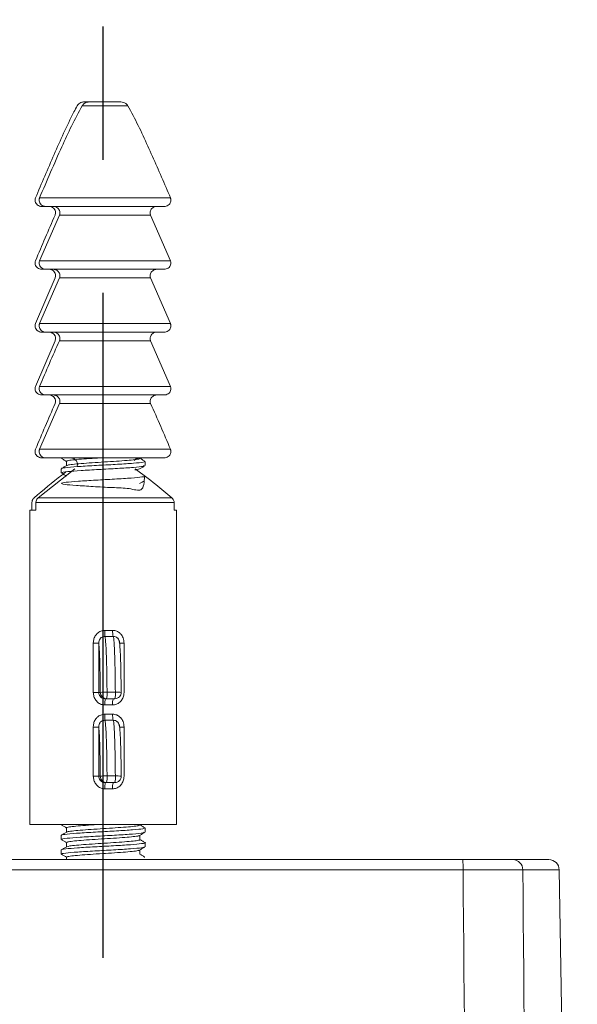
# Model space of a CAD drawing. Header units: millimetres. Extents: x 4880 to 5311, y 1675 to 1980.
# Tile 5 of 9: x 5020 to 5047, y 1906 to 1953. Entities that reach past the tile are written whole.
import ezdxf

# ---------------------------------------------------------------- set-up
doc = ezdxf.new("R2010")
doc.units = ezdxf.units.MM
doc.linetypes.add('CENTER', pattern=[50.8, 31.75, -6.35, 6.35, -6.35])
doc.layers.add('Center', color=1, linetype='CENTER')

# ---------------------------------------------------------------- blocks, each defined once
blk = doc.blocks.new('A$C58083765')
at = {"color": 7, "linetype": 'Continuous', "lineweight": 15}
for p, q in [((5.904, 81.001), (50.272, 81.001)), ((52.653, 81.001), (54.375, 81.001)), ((50.281, 80.519), (5.895, 80.519)), ((55.739, 30.991), (54.875, 80.51))]:
    blk.add_line(p, q, dxfattribs=at)
at = {"color": 8, "linetype": 'Continuous', "lineweight": 15}
blk.add_line((54.875, 80.51), (53.138, 80.51), dxfattribs=at)
at = {"color": 7, "linetype": 'Continuous', "lineweight": 15}
for centre, radius, start, end in [((43.568, 80.636), 6.713, 358.9953, 3.1153), ((52.645, 80.509), 0.492, 0.1327, 89.1462), ((54.375, 80.501), 0.5, 1, 90)]:
    blk.add_arc(centre, radius, start, end, dxfattribs=at)
for points, knots in [([(50.272, 81.001), (50.519, 81.001), (51.046, 81.001), (51.769, 81.001), (52.368, 81.001), (52.558, 81.001), (52.653, 81.001)], [0, 0, 0, 0, 0.226757, 0.484428, 0.742216, 1, 1, 1, 1]), ([(50.927, 6.001), (50.829, 17.996), (50.627, 42.835), (50.399, 67.674), (50.281, 80.519)], [0, 0, 0, 0, 0.482903, 1, 1, 1, 1]), ([(53.138, 80.51), (53.024, 80.512), (52.797, 80.515), (52.078, 80.518), (51.21, 80.519), (50.577, 80.519), (50.281, 80.519)], [0, 0, 0, 0, 0.257765, 0.515552, 0.773232, 1, 1, 1, 1]), ([(53.138, 80.51), (53.25, 67.651), (53.467, 42.815), (53.658, 17.979), (53.75, 6.001)], [0, 0, 0, 0, 0.517743, 1, 1, 1, 1])]:
    blk.add_open_spline(points, degree=3, knots=knots, dxfattribs=at)
blk = doc.blocks.new('A$C3210630A')
at = {"color": 7, "linetype": 'Continuous', "lineweight": 15}
for p, q in [((31.108, 36.673), (30.967, 36.673)), ((31.254, 36.673), (31.108, 36.673)), ((31.254, 36.673), (32.495, 36.673)), ((32.961, 36.484), (30.788, 36.484)), ((28.748, 32.084), (35, 32.084)), ((28.849, 31.673), (29.045, 31.673)), ((34.703, 31.673), (29.045, 31.673)), ((28.748, 29.084), (29.694, 31.261)), ((34.054, 31.261), (29.694, 31.261)), ((34.054, 31.261), (35, 29.084)), ((28.748, 29.084), (35, 29.084)), ((28.849, 28.673), (29.045, 28.673)), ((34.703, 28.673), (29.045, 28.673)), ((29.489, 28.261), (28.554, 26.084)), ((28.748, 26.084), (29.694, 28.261)), ((34.054, 28.261), (29.694, 28.261)), ((34.054, 28.261), (35, 26.084)), ((28.748, 26.084), (35, 26.084)), ((28.849, 25.673), (29.045, 25.673)), ((34.703, 25.673), (29.045, 25.673)), ((29.489, 25.261), (28.554, 23.084)), ((34.054, 25.261), (29.694, 25.261)), ((34.054, 25.261), (35, 23.084)), ((28.748, 23.084), (35, 23.084)), ((28.849, 22.673), (29.045, 22.673)), ((34.703, 22.673), (29.045, 22.673)), ((28.748, 20.084), (29.694, 22.261)), ((34.054, 22.261), (29.694, 22.261)), ((28.748, 20.084), (35, 20.084)), ((28.849, 19.673), (29.045, 19.673)), ((34.703, 19.673), (29.045, 19.673)), ((30.037, 19.507), (30.037, 19.301)), ((33.537, 19.645), (33.537, 19.673)), ((33.787, 19.301), (33.787, 19.501)), ((28.68, 17.762), (30.433, 19.149)), ((29.787, 19.151), (29.787, 18.951)), ((28.381, 17.538), (28.381, 17.173)), ((28.574, 17.173), (28.574, 17.538)), ((35.175, 17.538), (28.574, 17.538)), ((28.68, 17.762), (35.068, 17.762)), ((35.175, 17.538), (35.175, 17.173)), ((28.287, 17.173), (28.287, 2.173)), ((28.287, 17.173), (28.574, 17.173)), ((35.175, 17.173), (35.287, 17.173)), ((35.287, 2.173), (35.287, 17.173)), ((31.314, 10.822), (31.573, 10.822)), ((31.314, 8.473), (31.314, 10.822)), ((31.573, 10.822), (31.573, 8.473)), ((32.784, 10.822), (32.784, 8.473)), ((31.314, 8.473), (31.573, 8.473)), ((31.573, 8.473), (31.648, 8.473)), ((31.97, 8.489), (32.369, 8.489)), ((31.947, 8.173), (31.878, 8.173)), ((32.346, 8.173), (31.947, 8.173)), ((32.238, 7.873), (31.871, 7.873)), ((31.314, 6.822), (31.573, 6.822)), ((31.314, 4.473), (31.314, 6.822)), ((31.573, 6.822), (31.573, 4.473)), ((32.784, 6.822), (32.784, 4.473)), ((31.314, 4.473), (31.573, 4.473)), ((31.573, 4.473), (31.648, 4.473)), ((31.97, 4.489), (32.369, 4.489)), ((32.238, 3.873), (31.871, 3.873)), ((31.947, 4.173), (31.878, 4.173)), ((32.346, 4.173), (31.947, 4.173)), ((32.055, 2.173), (28.287, 2.173)), ((30.037, 2.006), (30.037, 1.801)), ((35.287, 2.173), (32.055, 2.173)), ((33.537, 2.145), (33.537, 2.173)), ((33.787, 1.801), (33.787, 2.001)), ((29.787, 1.651), (29.787, 1.451)), ((33.537, 1.445), (33.537, 1.65)), ((29.787, 0.951), (29.787, 0.751)), ((30.037, 1.306), (30.037, 1.101)), ((33.537, 0.745), (33.537, 0.95)), ((33.787, 1.101), (33.787, 1.301)), ((30.037, 0.607), (30.037, 0.491)), ((33.774, 0.601), (33.737, 0.612))]:
    blk.add_line(p, q, dxfattribs=at)
at = {"color": 8, "linetype": 'Continuous', "lineweight": 15}
for p, q in [((32.57, 10.822), (32.784, 10.822)), ((32.57, 6.822), (32.784, 6.822))]:
    blk.add_line(p, q, dxfattribs=at)
at = {"color": 7, "linetype": 'Continuous', "lineweight": 15}
for centre, radius, start, end in [((37.192, 11.303), 5.323, 178.6197, 181.7248), ((33.254, 11.399), 1.016, 178.1892, 194.6106), ((31.899, 6.637), 1.853, 87.8291, 97.8095), ((31.947, 8.472), 0.3, 179.916, 269.9158), ((30.903, 8.407), 1.07, 347.3394, 4.3603), ((31.302, 8.407), 1.07, 347.3394, 4.3603), ((32.346, 8.473), 0.3, 270, 0.232), ((35.012, 7.948), 3.142, 175.8923, 181.3671), ((32.849, 7.947), 0.615, 158.4295, 186.8834), ((37.192, 7.303), 5.323, 178.6197, 181.7248), ((33.254, 7.399), 1.016, 178.1892, 194.6106), ((31.899, 2.637), 1.853, 87.8291, 97.8095), ((31.947, 4.472), 0.3, 179.916, 269.9158), ((30.903, 4.407), 1.07, 347.3394, 4.3603), ((31.302, 4.407), 1.07, 347.3394, 4.3603), ((32.346, 4.473), 0.3, 270, 0.232), ((35.012, 3.948), 3.142, 175.8923, 181.3671), ((32.849, 3.947), 0.615, 158.4295, 186.8834)]:
    blk.add_arc(centre, radius, start, end, dxfattribs=at)
at = {"color": 8, "linetype": 'Continuous', "lineweight": 15}
for centre in [(32.443, 7.268), (32.443, 3.268)]:
    blk.add_arc(centre, 1.222, 80.4583, 93.491, dxfattribs=at)
at = {"color": 7, "linetype": 'Continuous', "lineweight": 15}
for points, knots in [([(30.967, 36.673), (30.939, 36.672), (30.855, 36.67), (30.735, 36.642), (30.626, 36.582), (30.572, 36.526), (30.552, 36.491), (30.548, 36.484)], [0, 0, 0, 0, 0.176979, 0.522801, 0.753282, 0.949342, 1, 1, 1, 1]), ([(30.788, 36.484), (30.8, 36.503), (30.838, 36.557), (30.948, 36.628), (31.097, 36.668), (31.206, 36.671), (31.254, 36.673)], [0, 0, 0, 0, 0.127367, 0.372978, 0.727811, 1, 1, 1, 1]), ([(32.495, 36.673), (32.518, 36.672), (32.626, 36.671), (32.779, 36.641), (32.91, 36.557), (32.948, 36.503), (32.961, 36.484)], [0, 0, 0, 0, 0.133829, 0.620556, 0.872451, 1, 1, 1, 1]), ([(30.548, 36.484), (30.495, 36.384), (30.092, 35.623), (29.433, 34.152), (28.847, 32.774), (28.554, 32.084)], [0, 0, 0, 0, 0.070185, 0.534706, 1, 1, 1, 1]), ([(28.748, 32.084), (29.098, 32.899), (29.591, 34.049), (30.268, 35.518), (30.614, 36.162), (30.788, 36.484)], [0, 0, 0, 0, 0.548068, 0.773865, 1, 1, 1, 1]), ([(32.961, 36.484), (33.131, 36.169), (33.471, 35.537), (34.073, 34.23), (34.578, 33.077), (34.93, 32.249), (35, 32.084)], [0, 0, 0, 0, 0.221564, 0.44372, 0.889151, 1, 1, 1, 1]), ([(28.554, 32.084), (28.545, 32.055), (28.526, 31.995), (28.536, 31.898), (28.576, 31.809), (28.645, 31.736), (28.736, 31.686), (28.809, 31.673), (28.847, 31.673), (28.849, 31.673)], [0, 0, 0, 0, 0.152598, 0.314169, 0.474335, 0.638043, 0.809184, 0.989744, 1, 1, 1, 1]), ([(29.045, 31.673), (29.042, 31.673), (29.001, 31.673), (28.92, 31.689), (28.822, 31.749), (28.753, 31.836), (28.722, 31.935), (28.725, 32.02), (28.742, 32.067), (28.748, 32.084)], [0, 0, 0, 0, 0.014432, 0.20953, 0.401041, 0.581784, 0.750593, 0.911231, 1, 1, 1, 1]), ([(35, 32.084), (35.006, 32.068), (35.019, 32.034), (35.027, 31.966), (35.014, 31.882), (34.968, 31.795), (34.895, 31.726), (34.804, 31.681), (34.736, 31.676), (34.703, 31.673)], [0, 0, 0, 0, 0.084724, 0.179843, 0.339851, 0.499733, 0.663165, 0.835664, 1, 1, 1, 1]), ([(29.489, 31.261), (29.493, 31.27), (29.509, 31.309), (29.519, 31.383), (29.502, 31.459), (29.467, 31.531), (29.412, 31.597), (29.318, 31.653), (29.238, 31.672), (29.193, 31.673), (29.185, 31.673)], [0, 0, 0, 0, 0.0458255, 0.2077671, 0.3587586, 0.4275108, 0.6015781, 0.7751644, 0.961118, 1, 1, 1, 1]), ([(29.386, 31.673), (29.388, 31.673), (29.43, 31.673), (29.513, 31.657), (29.609, 31.601), (29.677, 31.525), (29.715, 31.441), (29.724, 31.347), (29.704, 31.289), (29.694, 31.261)], [0, 0, 0, 0, 0.011379, 0.207261, 0.407026, 0.550454, 0.702586, 0.855025, 1, 1, 1, 1]), ([(34.054, 31.261), (34.053, 31.263), (34.039, 31.296), (34.024, 31.362), (34.038, 31.457), (34.081, 31.54), (34.151, 31.61), (34.246, 31.66), (34.322, 31.673), (34.362, 31.673), (34.363, 31.673)], [0, 0, 0, 0, 0.010378, 0.17498, 0.324274, 0.471755, 0.629142, 0.803258, 0.994183, 1, 1, 1, 1]), ([(29.489, 31.261), (29.331, 30.9), (29.015, 30.176), (28.708, 29.448), (28.554, 29.084)], [0, 0, 0, 0, 0.499977, 1, 1, 1, 1]), ([(28.554, 29.084), (28.545, 29.055), (28.526, 28.995), (28.536, 28.898), (28.576, 28.809), (28.645, 28.736), (28.736, 28.686), (28.809, 28.673), (28.847, 28.673), (28.849, 28.673)], [0, 0, 0, 0, 0.152598, 0.314169, 0.474335, 0.638043, 0.809184, 0.989744, 1, 1, 1, 1]), ([(29.045, 28.673), (29.042, 28.673), (29.001, 28.673), (28.92, 28.689), (28.822, 28.749), (28.753, 28.836), (28.722, 28.935), (28.725, 29.02), (28.742, 29.067), (28.748, 29.084)], [0, 0, 0, 0, 0.014432, 0.20953, 0.401041, 0.581784, 0.750593, 0.911231, 1, 1, 1, 1]), ([(29.489, 28.261), (29.493, 28.27), (29.509, 28.309), (29.519, 28.383), (29.502, 28.459), (29.467, 28.531), (29.412, 28.597), (29.318, 28.653), (29.238, 28.672), (29.193, 28.673), (29.185, 28.673)], [0, 0, 0, 0, 0.045825, 0.207767, 0.358759, 0.427511, 0.601578, 0.775164, 0.961118, 1, 1, 1, 1]), ([(29.386, 28.673), (29.388, 28.673), (29.43, 28.673), (29.513, 28.657), (29.609, 28.601), (29.677, 28.525), (29.715, 28.441), (29.724, 28.347), (29.704, 28.289), (29.694, 28.261)], [0, 0, 0, 0, 0.011379, 0.207261, 0.407026, 0.550454, 0.702586, 0.855025, 1, 1, 1, 1]), ([(34.054, 28.261), (34.053, 28.263), (34.039, 28.296), (34.024, 28.362), (34.038, 28.457), (34.081, 28.54), (34.151, 28.61), (34.246, 28.66), (34.322, 28.673), (34.362, 28.673), (34.363, 28.673)], [0, 0, 0, 0, 0.010378, 0.17498, 0.324274, 0.471755, 0.629142, 0.803258, 0.994183, 1, 1, 1, 1]), ([(35, 29.084), (35.006, 29.068), (35.019, 29.034), (35.027, 28.966), (35.014, 28.882), (34.968, 28.795), (34.895, 28.726), (34.804, 28.681), (34.736, 28.676), (34.703, 28.673)], [0, 0, 0, 0, 0.0847239, 0.1798428, 0.3398505, 0.4997332, 0.6631649, 0.8356635, 1, 1, 1, 1]), ([(28.554, 26.084), (28.545, 26.055), (28.526, 25.995), (28.536, 25.898), (28.576, 25.809), (28.645, 25.736), (28.736, 25.686), (28.809, 25.673), (28.847, 25.673), (28.849, 25.673)], [0, 0, 0, 0, 0.152598, 0.314169, 0.474335, 0.638043, 0.809184, 0.989744, 1, 1, 1, 1]), ([(29.045, 25.673), (29.042, 25.673), (29.001, 25.673), (28.92, 25.689), (28.822, 25.749), (28.753, 25.836), (28.722, 25.935), (28.725, 26.02), (28.742, 26.067), (28.748, 26.084)], [0, 0, 0, 0, 0.014432, 0.20953, 0.401041, 0.581784, 0.750593, 0.911231, 1, 1, 1, 1]), ([(35, 26.084), (35.006, 26.068), (35.019, 26.034), (35.027, 25.966), (35.014, 25.882), (34.968, 25.795), (34.895, 25.726), (34.804, 25.681), (34.736, 25.676), (34.703, 25.673)], [0, 0, 0, 0, 0.084724, 0.179843, 0.339851, 0.499733, 0.663165, 0.835664, 1, 1, 1, 1]), ([(29.489, 25.261), (29.493, 25.27), (29.509, 25.309), (29.519, 25.383), (29.502, 25.459), (29.467, 25.531), (29.412, 25.597), (29.318, 25.653), (29.238, 25.672), (29.193, 25.673), (29.185, 25.673)], [0, 0, 0, 0, 0.045825, 0.207767, 0.358759, 0.427511, 0.601578, 0.775164, 0.961118, 1, 1, 1, 1]), ([(29.386, 25.673), (29.388, 25.673), (29.43, 25.673), (29.513, 25.657), (29.609, 25.601), (29.677, 25.525), (29.715, 25.441), (29.724, 25.347), (29.704, 25.289), (29.694, 25.261)], [0, 0, 0, 0, 0.011379, 0.207261, 0.407026, 0.550454, 0.702586, 0.855025, 1, 1, 1, 1]), ([(34.054, 25.261), (34.053, 25.263), (34.039, 25.296), (34.024, 25.362), (34.038, 25.457), (34.081, 25.54), (34.151, 25.61), (34.246, 25.66), (34.322, 25.673), (34.362, 25.673), (34.363, 25.673)], [0, 0, 0, 0, 0.010378, 0.17498, 0.324274, 0.471755, 0.629142, 0.803258, 0.994183, 1, 1, 1, 1]), ([(28.748, 23.084), (28.903, 23.448), (29.213, 24.176), (29.534, 24.9), (29.694, 25.261)], [0, 0, 0, 0, 0.499977, 1, 1, 1, 1]), ([(28.554, 23.084), (28.545, 23.055), (28.526, 22.995), (28.536, 22.898), (28.576, 22.809), (28.645, 22.736), (28.736, 22.686), (28.809, 22.673), (28.847, 22.673), (28.849, 22.673)], [0, 0, 0, 0, 0.152598, 0.314169, 0.474335, 0.638043, 0.809184, 0.989744, 1, 1, 1, 1]), ([(29.045, 22.673), (29.042, 22.673), (29.001, 22.673), (28.92, 22.689), (28.822, 22.749), (28.753, 22.836), (28.722, 22.935), (28.725, 23.02), (28.742, 23.067), (28.748, 23.084)], [0, 0, 0, 0, 0.014432, 0.20953, 0.401041, 0.581784, 0.750593, 0.911231, 1, 1, 1, 1]), ([(35, 23.084), (35.006, 23.068), (35.019, 23.034), (35.027, 22.966), (35.014, 22.882), (34.968, 22.795), (34.895, 22.726), (34.804, 22.681), (34.736, 22.676), (34.703, 22.673)], [0, 0, 0, 0, 0.084724, 0.179843, 0.339851, 0.499733, 0.663165, 0.835664, 1, 1, 1, 1]), ([(29.489, 22.261), (29.493, 22.27), (29.509, 22.309), (29.519, 22.383), (29.502, 22.459), (29.467, 22.531), (29.412, 22.597), (29.318, 22.653), (29.238, 22.672), (29.193, 22.673), (29.185, 22.673)], [0, 0, 0, 0, 0.045825, 0.207767, 0.358759, 0.427511, 0.601578, 0.775164, 0.961118, 1, 1, 1, 1]), ([(29.386, 22.673), (29.388, 22.673), (29.43, 22.673), (29.513, 22.657), (29.609, 22.601), (29.677, 22.525), (29.715, 22.441), (29.724, 22.347), (29.704, 22.289), (29.694, 22.261)], [0, 0, 0, 0, 0.011379, 0.207261, 0.407026, 0.550454, 0.702586, 0.855025, 1, 1, 1, 1]), ([(34.054, 22.261), (34.053, 22.263), (34.039, 22.296), (34.024, 22.362), (34.038, 22.457), (34.081, 22.54), (34.151, 22.61), (34.246, 22.66), (34.322, 22.673), (34.362, 22.673), (34.363, 22.673)], [0, 0, 0, 0, 0.010378, 0.17498, 0.324274, 0.471755, 0.629142, 0.803258, 0.994183, 1, 1, 1, 1]), ([(29.489, 22.261), (29.331, 21.9), (29.015, 21.176), (28.708, 20.448), (28.554, 20.084)], [0, 0, 0, 0, 0.499977, 1, 1, 1, 1]), ([(34.054, 22.261), (34.215, 21.9), (34.536, 21.176), (34.846, 20.448), (35, 20.084)], [0, 0, 0, 0, 0.499968, 1, 1, 1, 1]), ([(28.554, 20.084), (28.545, 20.055), (28.526, 19.995), (28.536, 19.898), (28.576, 19.809), (28.645, 19.736), (28.736, 19.686), (28.809, 19.673), (28.847, 19.673), (28.849, 19.673)], [0, 0, 0, 0, 0.152598, 0.314169, 0.474335, 0.638043, 0.809184, 0.989744, 1, 1, 1, 1]), ([(29.045, 19.673), (29.042, 19.673), (29.001, 19.673), (28.92, 19.689), (28.822, 19.749), (28.753, 19.836), (28.722, 19.935), (28.725, 20.02), (28.742, 20.067), (28.748, 20.084)], [0, 0, 0, 0, 0.014432, 0.20953, 0.401041, 0.581784, 0.750593, 0.911231, 1, 1, 1, 1]), ([(35, 20.084), (35.006, 20.068), (35.019, 20.034), (35.027, 19.966), (35.014, 19.882), (34.968, 19.795), (34.895, 19.726), (34.804, 19.681), (34.736, 19.676), (34.703, 19.673)], [0, 0, 0, 0, 0.084724, 0.179843, 0.339851, 0.499733, 0.663165, 0.835664, 1, 1, 1, 1]), ([(29.844, 19.642), (29.8, 19.651), (29.753, 19.662), (29.828, 19.672), (29.833, 19.673)], [0, 0, 0, 0, 0.934152, 1, 1, 1, 1]), ([(29.824, 19.151), (29.813, 19.155), (29.753, 19.175), (30.053, 19.213), (30.686, 19.264), (31.574, 19.314), (32.499, 19.365), (33.272, 19.415), (33.763, 19.464), (33.761, 19.496), (33.759, 19.512)], [0, 0, 0, 0, 0.032916, 0.173094, 0.313271, 0.453449, 0.593628, 0.733808, 0.873988, 1, 1, 1, 1]), ([(29.794, 19.642), (29.836, 19.618), (29.917, 19.57), (29.998, 19.523), (30.037, 19.501)], [0, 0, 0, 0, 0.5191255, 1, 1, 1, 1]), ([(30.05, 19.309), (30.008, 19.284), (29.924, 19.235), (29.839, 19.186), (29.797, 19.162)], [0, 0, 0, 0, 0.499876, 1, 1, 1, 1]), ([(29.847, 18.94), (29.822, 18.948), (29.743, 18.972), (30.047, 19.013), (30.688, 19.064), (31.573, 19.114), (32.5, 19.165), (33.269, 19.215), (33.738, 19.261), (33.742, 19.289), (33.743, 19.301)], [0, 0, 0, 0, 0.061904, 0.202192, 0.342479, 0.482765, 0.623053, 0.763344, 0.903634, 1, 1, 1, 1]), ([(30.062, 19.507), (30.058, 19.513), (30.044, 19.532), (30.237, 19.563), (30.605, 19.601), (31.101, 19.637), (31.475, 19.661), (31.653, 19.673)], [0, 0, 0, 0, 0.11488, 0.341289, 0.567702, 0.794111, 1, 1, 1, 1]), ([(33.516, 19.645), (33.522, 19.641), (33.548, 19.625), (33.391, 19.596), (33.059, 19.558), (32.568, 19.521), (31.993, 19.483), (31.394, 19.445), (30.838, 19.408), (30.396, 19.37), (30.119, 19.337), (30.083, 19.316), (30.069, 19.307)], [0, 0, 0, 0, 0.033811, 0.145197, 0.256583, 0.367968, 0.479352, 0.590735, 0.702119, 0.813503, 0.92489, 1, 1, 1, 1]), ([(30.187, 19.673), (30.222, 19.67), (30.307, 19.664), (30.421, 19.613), (30.509, 19.534), (30.554, 19.452), (30.569, 19.369), (30.555, 19.318), (30.548, 19.293)], [0, 0, 0, 0, 0.1741473, 0.4164032, 0.5980683, 0.7444614, 0.8729293, 1, 1, 1, 1]), ([(33.264, 19.547), (33.274, 19.559), (33.312, 19.604), (33.409, 19.651), (33.503, 19.672), (33.555, 19.673), (33.561, 19.673)], [0, 0, 0, 0, 0.132772, 0.53314, 0.938532, 1, 1, 1, 1]), ([(33.523, 19.142), (33.565, 19.167), (33.65, 19.216), (33.734, 19.265), (33.776, 19.289)], [0, 0, 0, 0, 0.49985, 1, 1, 1, 1]), ([(33.778, 19.512), (33.736, 19.536), (33.655, 19.583), (33.575, 19.629), (33.537, 19.651)], [0, 0, 0, 0, 0.526558, 1, 1, 1, 1]), ([(29.996, 18.987), (29.934, 18.941), (29.416, 18.552), (28.922, 18.132), (28.487, 17.762)], [0, 0, 0, 0, 0.1193843, 1, 1, 1, 1]), ([(33.761, 18.801), (33.747, 18.515), (33.721, 17.994), (33.063, 18.239), (32.229, 18.242), (31.295, 18.305), (30.464, 18.352), (29.9, 18.404), (29.718, 18.454), (29.956, 18.505), (30.565, 18.556), (31.422, 18.606), (32.35, 18.657), (33.176, 18.707), (33.677, 18.758), (33.868, 18.793), (33.772, 18.811), (33.766, 18.812)], [0, 0, 0, 0, 0.0852264, 0.1552624, 0.2252973, 0.2953315, 0.3653662, 0.4354018, 0.5054382, 0.5754743, 0.6455095, 0.7155438, 0.7855783, 0.8556136, 0.9256498, 0.9956861, 1, 1, 1, 1]), ([(29.796, 18.941), (29.838, 18.916), (29.918, 18.869), (29.999, 18.823), (30.037, 18.8)], [0, 0, 0, 0, 0.52338, 1, 1, 1, 1]), ([(33.3, 19.1), (33.334, 19.104), (33.467, 19.118), (33.494, 19.133), (33.515, 19.144)], [0, 0, 0, 0, 0.256367, 1, 1, 1, 1]), ([(33.316, 19.149), (33.648, 18.901), (34.244, 18.454), (34.815, 17.975), (35.068, 17.762)], [0, 0, 0, 0, 0.555879, 1, 1, 1, 1]), ([(33.526, 18.444), (33.568, 18.468), (33.644, 18.513), (33.721, 18.557), (33.755, 18.577)], [0, 0, 0, 0, 0.551678, 1, 1, 1, 1]), ([(28.487, 17.762), (28.474, 17.75), (28.435, 17.713), (28.391, 17.637), (28.385, 17.57), (28.381, 17.538)], [0, 0, 0, 0, 0.216514, 0.625663, 1, 1, 1, 1]), ([(28.574, 17.538), (28.574, 17.546), (28.575, 17.586), (28.594, 17.657), (28.637, 17.723), (28.671, 17.753), (28.68, 17.762)], [0, 0, 0, 0, 0.094835, 0.468591, 0.84497, 1, 1, 1, 1]), ([(35.068, 17.762), (35.093, 17.737), (35.133, 17.695), (35.168, 17.616), (35.172, 17.566), (35.175, 17.538)], [0, 0, 0, 0, 0.417135, 0.671648, 1, 1, 1, 1]), ([(31.314, 10.822), (31.314, 10.827), (31.315, 10.899), (31.336, 11.038), (31.421, 11.207), (31.55, 11.337), (31.702, 11.418), (31.818, 11.427), (31.871, 11.431)], [0, 0, 0, 0, 0.0168916, 0.2353719, 0.4507719, 0.6241792, 0.8280698, 1, 1, 1, 1]), ([(31.871, 11.431), (31.965, 11.43), (32.088, 11.429), (32.21, 11.431), (32.238, 11.431)], [0, 0, 0, 0, 0.76562, 1, 1, 1, 1]), ([(32.238, 11.431), (32.244, 11.431), (32.309, 11.431), (32.437, 11.406), (32.559, 11.329), (32.663, 11.223), (32.76, 11.07), (32.775, 10.911), (32.784, 10.822)], [0, 0, 0, 0, 0.0174578, 0.2175035, 0.4212856, 0.4853404, 0.7105992, 1, 1, 1, 1]), ([(31.872, 11.143), (31.843, 11.141), (31.781, 11.137), (31.698, 11.096), (31.628, 11.03), (31.578, 10.936), (31.575, 10.862), (31.573, 10.822)], [0, 0, 0, 0, 0.173018, 0.375117, 0.543599, 0.7526, 1, 1, 1, 1]), ([(31.648, 8.473), (31.644, 8.887), (31.638, 9.57), (31.613, 10.325), (31.59, 10.694), (31.577, 10.792), (31.573, 10.822)], [0, 0, 0, 0, 0.472067, 0.778735, 0.931401, 1, 1, 1, 1]), ([(31.872, 11.143), (31.873, 11.136), (31.883, 11.097), (31.902, 10.941), (31.931, 10.503), (31.953, 9.827), (31.966, 9.105), (31.969, 8.665), (31.97, 8.489)], [0, 0, 0, 0, 0.020848, 0.125544, 0.284114, 0.573057, 0.828417, 1, 1, 1, 1]), ([(32.271, 11.143), (32.24, 11.142), (32.107, 11.141), (31.974, 11.142), (31.872, 11.143)], [0, 0, 0, 0, 0.2343115, 1, 1, 1, 1]), ([(32.369, 8.489), (32.364, 8.999), (32.358, 9.674), (32.329, 10.495), (32.306, 10.896), (32.283, 11.091), (32.273, 11.132), (32.271, 11.143)], [0, 0, 0, 0, 0.493059, 0.652398, 0.874608, 0.966543, 1, 1, 1, 1]), ([(32.558, 10.896), (32.563, 10.883), (32.569, 10.867), (32.568, 10.85), (32.567, 10.848)], [0, 0, 0, 0, 0.859753, 1, 1, 1, 1]), ([(32.57, 10.822), (32.57, 10.826), (32.569, 10.851), (32.564, 10.876), (32.559, 10.897)], [0, 0, 0, 0, 0.175839, 1, 1, 1, 1]), ([(32.57, 10.822), (32.574, 10.792), (32.591, 10.665), (32.609, 10.323), (32.635, 9.583), (32.641, 8.953), (32.645, 8.473)], [0, 0, 0, 0, 0.068236, 0.286198, 0.45558, 1, 1, 1, 1]), ([(31.871, 7.873), (31.828, 7.876), (31.721, 7.884), (31.563, 7.96), (31.425, 8.097), (31.332, 8.275), (31.32, 8.406), (31.314, 8.473)], [0, 0, 0, 0, 0.141948, 0.35246, 0.565359, 0.780891, 1, 1, 1, 1]), ([(31.573, 8.473), (31.576, 8.439), (31.583, 8.372), (31.635, 8.284), (31.711, 8.216), (31.797, 8.178), (31.855, 8.174), (31.878, 8.173)], [0, 0, 0, 0, 0.20883, 0.419792, 0.635224, 0.852795, 1, 1, 1, 1]), ([(32.784, 8.473), (32.781, 8.429), (32.775, 8.318), (32.71, 8.15), (32.588, 7.997), (32.424, 7.893), (32.3, 7.88), (32.238, 7.873)], [0, 0, 0, 0, 0.145418, 0.368001, 0.585083, 0.794333, 1, 1, 1, 1]), ([(31.314, 6.822), (31.314, 6.827), (31.315, 6.899), (31.336, 7.038), (31.421, 7.207), (31.55, 7.337), (31.702, 7.418), (31.818, 7.427), (31.871, 7.431)], [0, 0, 0, 0, 0.016892, 0.235372, 0.450772, 0.624179, 0.82807, 1, 1, 1, 1]), ([(31.872, 7.143), (31.843, 7.141), (31.781, 7.137), (31.698, 7.096), (31.628, 7.03), (31.578, 6.936), (31.575, 6.862), (31.573, 6.822)], [0, 0, 0, 0, 0.173018, 0.375117, 0.543599, 0.7526, 1, 1, 1, 1]), ([(31.871, 7.431), (31.965, 7.43), (32.088, 7.429), (32.21, 7.431), (32.238, 7.431)], [0, 0, 0, 0, 0.76562, 1, 1, 1, 1]), ([(31.872, 7.143), (31.873, 7.136), (31.883, 7.097), (31.902, 6.941), (31.924, 6.619), (31.941, 6.212), (31.956, 5.685), (31.966, 5.104), (31.969, 4.665), (31.97, 4.489)], [0, 0, 0, 0, 0.020832, 0.12545, 0.283902, 0.42695, 0.573375, 0.828545, 1, 1, 1, 1]), ([(32.271, 7.143), (32.24, 7.142), (32.107, 7.141), (31.974, 7.142), (31.872, 7.143)], [0, 0, 0, 0, 0.2343115, 1, 1, 1, 1]), ([(32.238, 7.431), (32.244, 7.431), (32.309, 7.431), (32.437, 7.406), (32.559, 7.329), (32.663, 7.223), (32.76, 7.07), (32.775, 6.911), (32.784, 6.822)], [0, 0, 0, 0, 0.0174578, 0.2175035, 0.4212856, 0.4853404, 0.7105992, 1, 1, 1, 1]), ([(32.369, 4.489), (32.364, 4.999), (32.358, 5.674), (32.329, 6.495), (32.306, 6.896), (32.283, 7.091), (32.273, 7.132), (32.271, 7.143)], [0, 0, 0, 0, 0.493059, 0.652398, 0.874608, 0.966543, 1, 1, 1, 1]), ([(31.648, 4.473), (31.644, 4.887), (31.638, 5.57), (31.613, 6.325), (31.59, 6.694), (31.577, 6.792), (31.573, 6.822)], [0, 0, 0, 0, 0.472067, 0.778735, 0.931401, 1, 1, 1, 1]), ([(32.558, 6.896), (32.563, 6.883), (32.569, 6.867), (32.568, 6.85), (32.567, 6.848)], [0, 0, 0, 0, 0.859753, 1, 1, 1, 1]), ([(32.57, 6.822), (32.57, 6.826), (32.569, 6.851), (32.564, 6.876), (32.559, 6.897)], [0, 0, 0, 0, 0.175839, 1, 1, 1, 1]), ([(32.57, 6.822), (32.574, 6.792), (32.584, 6.715), (32.597, 6.526), (32.612, 6.242), (32.627, 5.8), (32.64, 5.192), (32.643, 4.714), (32.645, 4.473)], [0, 0, 0, 0, 0.068066, 0.175004, 0.286423, 0.455384, 0.724229, 1, 1, 1, 1]), ([(31.871, 3.873), (31.828, 3.876), (31.721, 3.884), (31.563, 3.96), (31.425, 4.097), (31.332, 4.275), (31.32, 4.406), (31.314, 4.473)], [0, 0, 0, 0, 0.141948, 0.3524597, 0.5653594, 0.7808906, 1, 1, 1, 1]), ([(31.573, 4.473), (31.576, 4.439), (31.583, 4.372), (31.635, 4.284), (31.711, 4.216), (31.797, 4.178), (31.855, 4.174), (31.878, 4.173)], [0, 0, 0, 0, 0.20883, 0.419792, 0.635224, 0.852795, 1, 1, 1, 1]), ([(32.784, 4.473), (32.781, 4.429), (32.775, 4.318), (32.71, 4.15), (32.588, 3.997), (32.424, 3.893), (32.3, 3.88), (32.238, 3.873)], [0, 0, 0, 0, 0.145418, 0.368001, 0.585083, 0.794333, 1, 1, 1, 1]), ([(29.846, 2.141), (29.804, 2.15), (29.756, 2.161), (29.831, 2.171), (29.843, 2.173)], [0, 0, 0, 0, 0.847791, 1, 1, 1, 1]), ([(29.817, 1.651), (29.808, 1.654), (29.745, 1.674), (30.029, 1.71), (30.643, 1.761), (31.524, 1.812), (32.451, 1.862), (33.237, 1.913), (33.753, 1.963), (33.764, 1.995), (33.769, 2.011)], [0, 0, 0, 0, 0.0253, 0.165499, 0.305696, 0.445894, 0.586093, 0.726293, 0.866494, 1, 1, 1, 1]), ([(29.794, 2.142), (29.836, 2.117), (29.917, 2.07), (29.998, 2.023), (30.037, 2)], [0, 0, 0, 0, 0.519903, 1, 1, 1, 1]), ([(30.051, 2.006), (30.046, 2.009), (30.016, 2.023), (30.151, 2.05), (30.457, 2.088), (30.931, 2.126), (31.355, 2.154), (31.601, 2.17), (31.651, 2.173)], [0, 0, 0, 0, 0.036823, 0.263367, 0.489917, 0.716458, 0.943003, 1, 1, 1, 1]), ([(33.515, 2.145), (33.515, 2.137), (33.518, 2.116), (33.296, 2.083), (32.904, 2.046), (32.378, 2.008), (31.786, 1.97), (31.195, 1.932), (30.668, 1.895), (30.281, 1.857), (30.074, 1.828), (30.07, 1.811), (30.069, 1.807)], [0, 0, 0, 0, 0.0723301, 0.1837972, 0.2952678, 0.4067357, 0.5182079, 0.629677, 0.7411485, 0.8526161, 0.9640862, 1, 1, 1, 1]), ([(33.778, 2.011), (33.736, 2.036), (33.655, 2.083), (33.575, 2.129), (33.537, 2.151)], [0, 0, 0, 0, 0.526849, 1, 1, 1, 1]), ([(29.847, 1.439), (29.822, 1.446), (29.736, 1.47), (30.022, 1.51), (30.645, 1.561), (31.523, 1.612), (32.452, 1.662), (33.234, 1.713), (33.726, 1.759), (33.742, 1.788), (33.748, 1.801)], [0, 0, 0, 0, 0.056272, 0.196267, 0.336262, 0.476255, 0.616249, 0.756245, 0.896241, 1, 1, 1, 1]), ([(30.05, 1.809), (30.008, 1.784), (29.923, 1.735), (29.839, 1.686), (29.797, 1.662)], [0, 0, 0, 0, 0.4998632, 1, 1, 1, 1]), ([(29.797, 1.44), (29.839, 1.415), (29.919, 1.369), (29.999, 1.322), (30.037, 1.3)], [0, 0, 0, 0, 0.526396, 1, 1, 1, 1]), ([(33.532, 1.445), (33.533, 1.444), (33.566, 1.431), (33.443, 1.405), (33.158, 1.368), (32.697, 1.33), (32.138, 1.292), (31.538, 1.254), (30.965, 1.217), (30.49, 1.179), (30.154, 1.143), (30.086, 1.118), (30.053, 1.107)], [0, 0, 0, 0, 0.0068462, 0.1181206, 0.2293981, 0.3406725, 0.4519485, 0.5632222, 0.674499, 0.7857734, 0.8970508, 1, 1, 1, 1]), ([(30.056, 1.306), (30.059, 1.316), (30.067, 1.338), (30.311, 1.373), (30.719, 1.41), (31.255, 1.448), (31.85, 1.485), (32.436, 1.523), (32.954, 1.561), (33.323, 1.599), (33.512, 1.626), (33.51, 1.641), (33.51, 1.644)], [0, 0, 0, 0, 0.083819, 0.195491, 0.307166, 0.418839, 0.530516, 0.64219, 0.753866, 0.865538, 0.977212, 1, 1, 1, 1]), ([(33.524, 1.643), (33.566, 1.667), (33.65, 1.716), (33.735, 1.765), (33.777, 1.79)], [0, 0, 0, 0, 0.499824, 1, 1, 1, 1]), ([(33.778, 1.311), (33.736, 1.336), (33.656, 1.383), (33.575, 1.429), (33.537, 1.451)], [0, 0, 0, 0, 0.526139, 1, 1, 1, 1]), ([(29.79, 0.951), (29.789, 0.951), (29.722, 0.968), (29.964, 1.002), (30.516, 1.053), (31.375, 1.103), (32.301, 1.154), (33.137, 1.205), (33.66, 1.255), (33.864, 1.291), (33.767, 1.31), (33.757, 1.312)], [0, 0, 0, 0, 0.001756, 0.142026, 0.282294, 0.42256, 0.562826, 0.703092, 0.84336, 0.98363, 1, 1, 1, 1]), ([(29.841, 0.738), (29.819, 0.742), (29.72, 0.764), (29.953, 0.802), (30.52, 0.853), (31.373, 0.903), (32.305, 0.954), (33.124, 1.005), (33.69, 1.054), (33.744, 1.086), (33.77, 1.101)], [0, 0, 0, 0, 0.037704, 0.177081, 0.316458, 0.455834, 0.595209, 0.734585, 0.873963, 1, 1, 1, 1]), ([(30.05, 1.109), (30.008, 1.084), (29.923, 1.035), (29.839, 0.986), (29.797, 0.962)], [0, 0, 0, 0, 0.49986, 1, 1, 1, 1]), ([(30.059, 0.607), (30.053, 0.611), (30.029, 0.628), (30.191, 0.657), (30.529, 0.695), (31.023, 0.732), (31.6, 0.77), (32.199, 0.807), (32.753, 0.845), (33.19, 0.883), (33.462, 0.916), (33.494, 0.937), (33.507, 0.946)], [0, 0, 0, 0, 0.0372319, 0.1483006, 0.2593676, 0.3704353, 0.4815004, 0.5925665, 0.7036313, 0.8146997, 0.9257667, 1, 1, 1, 1]), ([(33.526, 0.944), (33.569, 0.969), (33.653, 1.018), (33.737, 1.067), (33.78, 1.091)], [0, 0, 0, 0, 0.4998441, 1, 1, 1, 1]), ([(29.8, 0.738), (29.842, 0.714), (29.921, 0.668), (30, 0.622), (30.037, 0.601)], [0, 0, 0, 0, 0.533209, 1, 1, 1, 1]), ([(33.778, 0.611), (33.736, 0.636), (33.656, 0.683), (33.575, 0.729), (33.537, 0.751)], [0, 0, 0, 0, 0.526001, 1, 1, 1, 1])]:
    blk.add_open_spline(points, degree=3, knots=knots, dxfattribs=at)
at = {"color": 8, "linetype": 'Continuous', "lineweight": 15}
for points in [[(32.559, 10.897), (32.558, 10.909), (32.555, 10.932), (32.533, 10.988), (32.502, 11.039), (32.444, 11.092), (32.375, 11.134), (32.306, 11.14), (32.271, 11.143)], [(32.559, 6.897), (32.558, 6.909), (32.555, 6.932), (32.533, 6.988), (32.502, 7.039), (32.444, 7.092), (32.375, 7.134), (32.306, 7.14), (32.271, 7.143)]]:
    blk.add_open_spline(points, degree=3, knots=[0, 0, 0, 0, 0.088982, 0.172614, 0.430253, 0.503928, 0.741719, 1, 1, 1, 1], dxfattribs=at)
at = {"layer": 'Center'}
blk.add_line((31.787, -4.194), (31.787, 40.589), dxfattribs=at)

msp = doc.modelspace()

# ---------------------------------------------------------------- block references
for name, p in [('A$C3210630A', (4992.491, 1911.921)), ('A$C58083765', (4991.19, 1831.411))]:
    msp.add_blockref(name, p)

doc.saveas('drawing.dxf')
